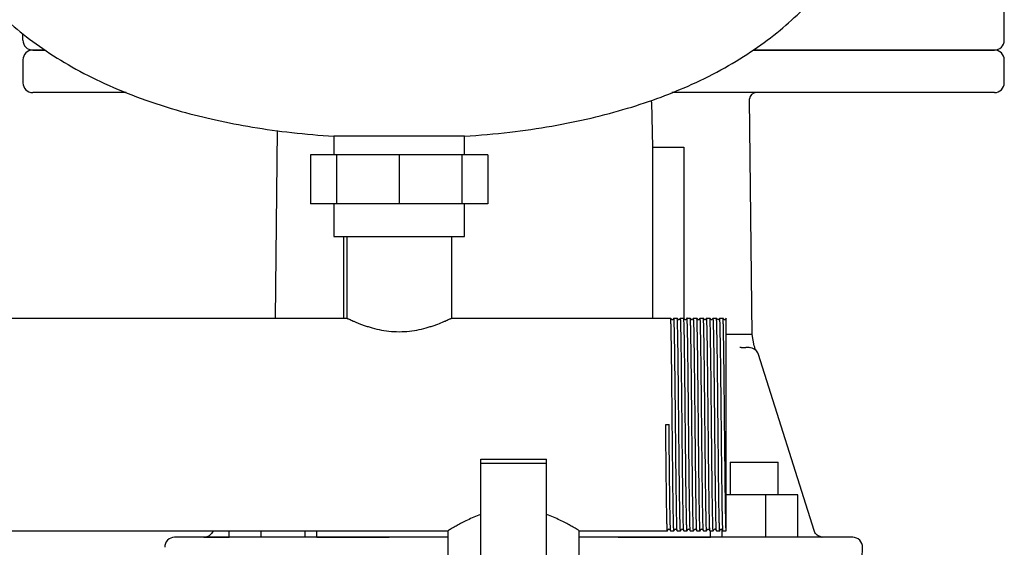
# Model space of a CAD drawing. Header units: millimetres. Extents: x 10 to 1774, y 13 to 899.
# Tile 7 of 8: x 1469 to 1770, y 327 to 488. Entities that reach past the tile are written whole.
import ezdxf

# ---------------------------------------------------------------- set-up
doc = ezdxf.new("R2010")
doc.units = ezdxf.units.MM

msp = doc.modelspace()

# ---------------------------------------------------------------- linework, layer by layer
at = {"color": 7, "linetype": 'Continuous', "lineweight": 25}
for p, q in [((1770.33, 482.05), (1770.33, 491.05)), ((1470.33, 482.05), (1470.33, 484.08)), ((1473.33, 479.05), (1476.91, 479.05)), ((1476.91, 479.05), (1473.33, 479.05)), ((1693.7, 479.05), (1767.33, 479.05)), ((1767.33, 479.05), (1693.7, 479.05)), ((1470.33, 476.05), (1470.33, 469.05)), ((1770.33, 469.05), (1770.33, 476.05)), ((1501.92, 466.05), (1473.33, 466.05)), ((1662.46, 463.14), (1662.38, 463.67)), ((1767.33, 466.05), (1668.71, 466.05)), ((1674.81, 466.05), (1674.73, 466.05)), ((1693.24, 392), (1692.48, 464.1)), ((1662.46, 463.14), (1662.75, 449.33)), ((1548.07, 454.44), (1547.47, 397.05)), ((1565.33, 452.68), (1565.33, 447.05)), ((1585.33, 452.68), (1565.33, 452.68)), ((1605.33, 452.68), (1585.33, 452.68)), ((1605.33, 447.05), (1605.33, 452.68)), ((1662.75, 449.33), (1662.75, 397.05)), ((1662.75, 449.33), (1672.31, 449.33)), ((1672.31, 449.33), (1672.31, 397.05)), ((1558.27, 447.05), (1558.27, 432.05)), ((1566.19, 447.05), (1558.27, 447.05)), ((1566.19, 447.05), (1566.19, 432.05)), ((1585.33, 447.05), (1566.19, 447.05)), ((1585.33, 447.05), (1585.33, 432.05)), ((1604.46, 447.05), (1585.33, 447.05)), ((1604.46, 447.05), (1604.46, 432.05)), ((1612.39, 447.05), (1604.46, 447.05)), ((1612.39, 447.05), (1612.39, 432.05)), ((1566.19, 432.05), (1558.27, 432.05)), ((1565.33, 432.05), (1565.33, 422.05)), ((1585.33, 432.05), (1566.19, 432.05)), ((1604.46, 432.05), (1585.33, 432.05)), ((1612.39, 432.05), (1604.46, 432.05)), ((1605.33, 422.05), (1605.33, 432.05)), ((1565.33, 422.05), (1585.33, 422.05)), ((1568.33, 422.05), (1568.33, 397.05)), ((1569.33, 422.05), (1569.33, 397.05)), ((1585.33, 422.05), (1605.33, 422.05)), ((1601.33, 422.05), (1601.33, 397.05)), ((1291.33, 397.05), (1569.33, 397.05)), ((1601.33, 397.05), (1668.32, 397.05)), ((1668.73, 396.55), (1668.67, 396.6)), ((1669.33, 397.05), (1669.32, 397.05)), ((1669.33, 397.05), (1670.32, 397.05)), ((1671.33, 397.05), (1671.32, 397.05)), ((1671.33, 397.05), (1672.32, 397.05)), ((1672.98, 396.6), (1672.92, 396.55)), ((1673.33, 397.05), (1673.32, 397.05)), ((1673.33, 397.05), (1674.32, 397.05)), ((1674.98, 396.6), (1674.92, 396.55)), ((1675.33, 397.05), (1675.32, 397.05)), ((1675.33, 397.05), (1676.32, 397.05)), ((1676.73, 396.55), (1676.67, 396.6)), ((1677.33, 397.05), (1677.32, 397.05)), ((1677.33, 397.05), (1678.32, 397.05)), ((1679.33, 397.05), (1679.32, 397.05)), ((1679.33, 397.05), (1680.32, 397.05)), ((1681.33, 397.05), (1681.32, 397.05)), ((1681.33, 397.05), (1682.32, 397.05)), ((1683.33, 397.05), (1683.32, 397.05)), ((1683.33, 397.05), (1684.32, 397.05)), ((1685.33, 397.05), (1685.32, 397.01)), ((1693.9, 388.6), (1693.23, 392.1)), ((1689.88, 388.05), (1689.44, 388.1)), ((1689.5, 388.15), (1690.03, 388.05)), ((1689.5, 388.15), (1690.02, 388.05)), ((1689.88, 388.05), (1690.02, 388.05)), ((1690.02, 388.05), (1691.26, 388.05)), ((1691.74, 388.15), (1692.3, 388.05)), ((1695.04, 386.27), (1694.99, 386.38)), ((1695.16, 385.95), (1695.04, 386.27)), ((1712.16, 332.15), (1695.16, 385.95)), ((1666.82, 364.55), (1667.83, 364.55)), ((1610.33, 353.96), (1630.33, 353.96)), ((1610.33, 352.65), (1610.33, 353.96)), ((1630.33, 352.65), (1610.33, 352.65)), ((1610.33, 273.89), (1610.33, 352.65)), ((1630.33, 352.65), (1630.33, 353.96)), ((1630.33, 273.89), (1630.33, 352.65)), ((1686.57, 353.05), (1686.57, 343.05)), ((1686.57, 353.05), (1687.5, 353.05)), ((1687.5, 353.05), (1701.17, 353.05)), ((1701.17, 343.05), (1701.17, 353.05)), ((1697.45, 343.05), (1685.33, 343.05)), ((1697.45, 330.05), (1697.45, 343.05)), ((1707.25, 343.05), (1697.45, 343.05)), ((1707.25, 330.05), (1707.25, 343.05)), ((1338.33, 332.05), (1600.33, 332.05)), ((1533.4, 330.09), (1533.4, 332.05)), ((1543.19, 330.05), (1543.19, 332.05)), ((1556.58, 330.05), (1556.58, 332.05)), ((1560.17, 330.05), (1560.16, 332.05)), ((1600.33, 318.05), (1600.33, 332.05)), ((1640.33, 332.05), (1667.32, 332.05)), ((1640.33, 318.05), (1640.33, 332.05)), ((1667.33, 332.05), (1667.32, 332.05)), ((1668.32, 332.05), (1669.32, 332.05)), ((1669.33, 332.05), (1669.32, 332.05)), ((1670.32, 332.05), (1671.32, 332.05)), ((1671.33, 332.05), (1671.32, 332.05)), ((1671.67, 332.5), (1671.73, 332.55)), ((1671.92, 332.55), (1671.98, 332.5)), ((1672.32, 332.05), (1673.32, 332.05)), ((1673.33, 332.05), (1673.32, 332.05)), ((1673.67, 332.5), (1673.73, 332.55)), ((1673.92, 332.55), (1673.98, 332.5)), ((1674.32, 332.05), (1675.32, 332.05)), ((1675.33, 332.05), (1675.32, 332.05)), ((1676.32, 332.05), (1677.32, 332.05)), ((1677.33, 332.05), (1677.32, 332.05)), ((1678.32, 332.05), (1679.32, 332.05)), ((1679.33, 332.05), (1679.32, 332.05)), ((1679.67, 332.5), (1679.73, 332.55)), ((1680.32, 332.05), (1681.32, 332.05)), ((1680.49, 330.05), (1680.48, 332.05)), ((1681.33, 332.05), (1681.32, 332.05)), ((1682.32, 332.05), (1683.32, 332.05)), ((1683.33, 332.05), (1683.32, 332.05)), ((1684.07, 330.05), (1684.07, 332.39)), ((1684.32, 332.05), (1685.32, 332.05)), ((1530.73, 330.05), (1516.67, 330.05)), ((1525.61, 330.05), (1525.81, 330.06)), ((1526.78, 330.27), (1526.83, 330.25)), ((1600.33, 330.05), (1538.06, 330.05)), ((1560.17, 330.05), (1582.27, 330.05)), ((1702.59, 330.05), (1640.33, 330.05)), ((1652.26, 330.05), (1680.49, 330.05)), ((1714.58, 330.08), (1713.68, 330.37)), ((1726.4, 304.97), (1726.98, 326.97))]:
    msp.add_line(p, q, dxfattribs=at)
at = {"color": 7, "linetype": 'Continuous', "lineweight": 25, "flags": 128}
for points in [[(1668.67, 396.6), (1668.5, 396.82), (1668.33, 397.05)], [(1669.32, 397.05), (1669.15, 396.82), (1668.98, 396.6)], [(1670.67, 396.6), (1670.5, 396.82), (1670.33, 397.05)], [(1671.32, 397.05), (1671.15, 396.82), (1670.98, 396.6)], [(1672.67, 396.6), (1672.5, 396.82), (1672.33, 397.05)], [(1673.32, 397.05), (1673.15, 396.82), (1672.98, 396.6)], [(1674.67, 396.6), (1674.5, 396.82), (1674.33, 397.05)], [(1675.32, 397.05), (1675.15, 396.82), (1674.98, 396.6)], [(1676.67, 396.6), (1676.5, 396.82), (1676.33, 397.05)], [(1677.32, 397.05), (1677.15, 396.82), (1676.98, 396.6)], [(1678.67, 396.6), (1678.5, 396.82), (1678.33, 397.05)], [(1679.32, 397.05), (1679.15, 396.82), (1678.98, 396.6)], [(1680.67, 396.6), (1680.5, 396.82), (1680.33, 397.05)], [(1681.32, 397.05), (1681.15, 396.82), (1680.98, 396.6)], [(1682.67, 396.6), (1682.5, 396.82), (1682.33, 397.05)], [(1683.32, 397.05), (1683.15, 396.82), (1682.98, 396.6)], [(1684.67, 396.6), (1684.5, 396.82), (1684.33, 397.05)], [(1685.33, 397.05), (1685.15, 396.82), (1684.98, 396.6)], [(1667.33, 332.05), (1667.5, 332.28), (1667.67, 332.5)], [(1667.98, 332.5), (1668.15, 332.28), (1668.32, 332.05)], [(1669.33, 332.05), (1669.5, 332.28), (1669.67, 332.5)], [(1669.98, 332.5), (1670.15, 332.28), (1670.32, 332.05)], [(1671.33, 332.05), (1671.5, 332.28), (1671.67, 332.5)], [(1671.98, 332.5), (1672.15, 332.28), (1672.32, 332.05)], [(1673.33, 332.05), (1673.5, 332.27), (1673.67, 332.5)], [(1673.98, 332.5), (1674.15, 332.28), (1674.32, 332.05)], [(1675.33, 332.05), (1675.5, 332.28), (1675.67, 332.5)], [(1675.98, 332.5), (1676.15, 332.28), (1676.32, 332.05)], [(1677.33, 332.05), (1677.5, 332.28), (1677.67, 332.5)], [(1677.98, 332.5), (1678.15, 332.28), (1678.32, 332.05)], [(1679.33, 332.05), (1679.5, 332.28), (1679.67, 332.5)], [(1679.98, 332.5), (1680.15, 332.28), (1680.32, 332.05)], [(1681.33, 332.05), (1681.5, 332.27), (1681.67, 332.5)], [(1681.98, 332.5), (1682.15, 332.28), (1682.32, 332.05)], [(1683.33, 332.05), (1683.5, 332.28), (1683.67, 332.5)], [(1683.98, 332.5), (1684.15, 332.28), (1684.32, 332.05)], [(1723.98, 330.05), (1723.8, 330.05), (1723.28, 330.05), (1722.4, 330.05), (1721.18, 330.05), (1719.61, 330.05), (1717.7, 330.05), (1715.44, 330.05), (1712.85, 330.05), (1709.92, 330.05)], [(1714.58, 330.08), (1714.55, 330.09), (1714.65, 330.07)]]:
    msp.add_lwpolyline(points, dxfattribs=at)
at = {"color": 7, "linetype": 'Continuous', "lineweight": 25}
for centre, radius, start, end in [((1473.33, 482.05), 3, 180, 270), ((1767.33, 482.05), 3, 270, 0), ((1473.33, 476.05), 3, 90, 180), ((1767.33, 476.05), 3, 0, 90), ((1473.33, 469.05), 3, 180, 270), ((1767.33, 469.05), 3, 270, 0), ((1694.48, 464.05), 2, 89.9655, 178.6118), ((1692.3, 385.05), 3, 17.5339, 89.9999), ((1516.67, 327.05), 3, 90.0005, 181.5), ((1723.98, 327.05), 3, 358.5, 89.9995)]:
    msp.add_arc(centre, radius, start, end, dxfattribs=at)
for points, knots in [([(1440.33, 538.65), (1440.41, 536.49), (1440.57, 532.07), (1441.89, 525.36), (1444, 518.51), (1447.05, 511.6), (1451, 504.74), (1455.89, 498.02), (1461.73, 491.49), (1468.57, 485.21), (1476.45, 479.25), (1485.4, 473.68), (1495.45, 468.57), (1506.64, 464), (1518.01, 460.37), (1529.41, 457.52), (1540.69, 455.37), (1552.74, 453.67), (1561.05, 453.02), (1565.33, 452.68)], [0, 0, 0, 0, 0.039003, 0.079969, 0.123044, 0.168399, 0.216235, 0.265872, 0.318412, 0.374173, 0.43351, 0.496816, 0.564519, 0.637073, 0.714953, 0.780208, 0.849301, 0.922481, 1, 1, 1, 1]), ([(1605.33, 452.68), (1609.93, 453.05), (1618.87, 453.76), (1631.78, 455.66), (1643.8, 458.09), (1654.95, 461.06), (1665.24, 464.5), (1675.21, 468.6), (1684.76, 473.4), (1693.76, 478.95), (1701.7, 484.9), (1708.64, 491.2), (1714.59, 497.8), (1719.57, 504.62), (1723.57, 511.54), (1726.63, 518.47), (1728.76, 525.33), (1730.08, 532.05), (1730.24, 536.49), (1730.33, 538.65)], [0, 0, 0, 0, 0.08352, 0.162003, 0.235767, 0.305124, 0.370381, 0.431839, 0.499782, 0.563307, 0.622839, 0.678776, 0.732519, 0.783228, 0.831195, 0.876667, 0.919848, 0.96091, 1, 1, 1, 1]), ([(1569.33, 397.05), (1569.33, 397.05), (1569.33, 397.05), (1569.35, 397.04), (1569.38, 397.03), (1569.42, 397.01), (1569.46, 396.99), (1569.52, 396.97), (1569.59, 396.93), (1569.74, 396.86), (1570.04, 396.72), (1570.58, 396.48), (1571.26, 396.17), (1572.07, 395.83), (1573.02, 395.44), (1574.06, 395.05), (1575.2, 394.65), (1576.85, 394.13), (1579.14, 393.54), (1582.15, 393.04), (1585.32, 392.86), (1588.49, 393.04), (1591.52, 393.54), (1593.8, 394.13), (1595.46, 394.65), (1596.98, 395.19), (1598.32, 395.72), (1599.39, 396.18), (1600.08, 396.48), (1600.61, 396.73), (1600.93, 396.87), (1601.11, 396.95), (1601.2, 397), (1601.27, 397.03), (1601.31, 397.05), (1601.32, 397.05), (1601.33, 397.05)], [0, 0, 0, 0, 0.0077194, 0.015463, 0.0232321, 0.0310276, 0.0388507, 0.0467024, 0.054584, 0.0624963, 0.0931605, 0.1251845, 0.1550285, 0.1876263, 0.2190611, 0.2502694, 0.2814617, 0.3128785, 0.3751064, 0.4376531, 0.4997471, 0.5623637, 0.6249107, 0.687396, 0.7188169, 0.7501424, 0.8125017, 0.8451655, 0.8750721, 0.9069727, 0.9375277, 0.9501674, 0.96273, 0.97522, 0.9876418, 1, 1, 1, 1]), ([(1669.32, 332.05), (1669.3, 332.05), (1669.28, 332.26), (1669.25, 332.89), (1669.24, 333.15), (1669.23, 333.6), (1669.22, 333.77), (1669.21, 334.12), (1669.21, 334.31), (1669.18, 335.32), (1669.16, 336.33), (1669.12, 338.71), (1669.09, 340.08), (1669.06, 342.35), (1669.05, 343.13), (1669.03, 344.77), (1669.02, 345.61), (1668.99, 348.23), (1668.97, 350.12), (1668.93, 354.07), (1668.91, 356.14), (1668.86, 360.33), (1668.84, 362.46), (1668.8, 366.64), (1668.78, 368.77), (1668.74, 372.96), (1668.72, 375.03), (1668.68, 378.98), (1668.66, 380.87), (1668.63, 383.49), (1668.62, 384.33), (1668.6, 385.97), (1668.59, 386.75), (1668.55, 389.02), (1668.53, 390.39), (1668.49, 392.77), (1668.47, 393.78), (1668.44, 394.79), (1668.44, 394.98), (1668.43, 395.33), (1668.42, 395.5), (1668.41, 395.95), (1668.4, 396.21), (1668.37, 396.84), (1668.35, 397.05), (1668.32, 397.05)], [0, 0, 0, 0, 0.0625, 0.0625, 0.09375, 0.09375, 0.109375, 0.109375, 0.125, 0.125, 0.1875, 0.1875, 0.25, 0.25, 0.28125, 0.28125, 0.3125, 0.3125, 0.375, 0.375, 0.4375, 0.4375, 0.5, 0.5, 0.5625, 0.5625, 0.625, 0.625, 0.6875, 0.6875, 0.71875, 0.71875, 0.75, 0.75, 0.8125, 0.8125, 0.875, 0.875, 0.890625, 0.890625, 0.90625, 0.90625, 0.9375, 0.9375, 1, 1, 1, 1]), ([(1668.98, 396.6), (1668.96, 396.58), (1668.92, 396.54), (1668.83, 396.52), (1668.76, 396.53), (1668.73, 396.55), (1668.73, 396.55)], [0, 0, 0, 0, 0.326363, 0.658335, 0.990308, 1, 1, 1, 1]), ([(1670.32, 332.05), (1670.3, 332.22), (1670.26, 332.45), (1670.2, 334.35), (1670.14, 337.35), (1670.08, 341.42), (1670.02, 346.38), (1669.95, 352.03), (1669.89, 358.17), (1669.83, 364.55), (1669.77, 370.93), (1669.7, 377.07), (1669.64, 382.72), (1669.58, 387.68), (1669.51, 391.75), (1669.45, 394.75), (1669.39, 396.69), (1669.35, 396.93), (1669.33, 397.05)], [0, 0, 0, 0, 0.058166, 0.12039, 0.183368, 0.246591, 0.308922, 0.371705, 0.434978, 0.49752, 0.560063, 0.623335, 0.686119, 0.748449, 0.811672, 0.874651, 0.936875, 1, 1, 1, 1]), ([(1671.32, 332.05), (1671.3, 332.05), (1671.28, 332.26), (1671.25, 332.89), (1671.24, 333.15), (1671.23, 333.6), (1671.22, 333.77), (1671.21, 334.12), (1671.21, 334.31), (1671.18, 335.32), (1671.16, 336.33), (1671.12, 338.71), (1671.09, 340.08), (1671.06, 342.35), (1671.05, 343.13), (1671.03, 344.77), (1671.02, 345.61), (1670.99, 348.23), (1670.97, 350.12), (1670.93, 354.07), (1670.91, 356.14), (1670.86, 360.33), (1670.84, 362.46), (1670.8, 366.64), (1670.78, 368.77), (1670.74, 372.96), (1670.72, 375.03), (1670.68, 378.98), (1670.66, 380.87), (1670.63, 383.49), (1670.62, 384.33), (1670.6, 385.97), (1670.59, 386.75), (1670.55, 389.02), (1670.53, 390.39), (1670.49, 392.77), (1670.47, 393.78), (1670.44, 394.79), (1670.44, 394.98), (1670.43, 395.33), (1670.42, 395.5), (1670.41, 395.95), (1670.4, 396.21), (1670.37, 396.84), (1670.35, 397.05), (1670.32, 397.05)], [0, 0, 0, 0, 0.0625, 0.0625, 0.09375, 0.09375, 0.109375, 0.109375, 0.125, 0.125, 0.1875, 0.1875, 0.25, 0.25, 0.28125, 0.28125, 0.3125, 0.3125, 0.375, 0.375, 0.4375, 0.4375, 0.5, 0.5, 0.5625, 0.5625, 0.625, 0.625, 0.6875, 0.6875, 0.71875, 0.71875, 0.75, 0.75, 0.8125, 0.8125, 0.875, 0.875, 0.890625, 0.890625, 0.90625, 0.90625, 0.9375, 0.9375, 1, 1, 1, 1]), ([(1670.98, 396.6), (1670.96, 396.58), (1670.92, 396.54), (1670.83, 396.52), (1670.73, 396.54), (1670.69, 396.58), (1670.67, 396.6)], [0, 0, 0, 0, 0.24788, 0.499999, 0.752119, 1, 1, 1, 1]), ([(1672.32, 332.05), (1672.3, 332.21), (1672.26, 332.45), (1672.2, 334.35), (1672.14, 337.35), (1672.08, 341.42), (1672.02, 346.38), (1671.95, 352.03), (1671.89, 358.17), (1671.83, 364.55), (1671.77, 370.93), (1671.7, 377.07), (1671.64, 382.72), (1671.58, 387.68), (1671.51, 391.75), (1671.45, 394.75), (1671.39, 396.69), (1671.35, 396.93), (1671.33, 397.05)], [0, 0, 0, 0, 0.059195, 0.121351, 0.184261, 0.247415, 0.309677, 0.372392, 0.435595, 0.498069, 0.560543, 0.623747, 0.686462, 0.748724, 0.811878, 0.874788, 0.936944, 1, 1, 1, 1]), ([(1673.32, 332.05), (1673.3, 332.05), (1673.28, 332.26), (1673.25, 332.89), (1673.24, 333.15), (1673.23, 333.6), (1673.22, 333.77), (1673.21, 334.12), (1673.21, 334.31), (1673.18, 335.32), (1673.16, 336.33), (1673.12, 338.71), (1673.09, 340.08), (1673.06, 342.35), (1673.05, 343.13), (1673.03, 344.77), (1673.02, 345.61), (1672.99, 348.23), (1672.97, 350.12), (1672.93, 354.07), (1672.91, 356.14), (1672.86, 360.33), (1672.84, 362.46), (1672.8, 366.64), (1672.78, 368.77), (1672.74, 372.96), (1672.72, 375.03), (1672.68, 378.98), (1672.66, 380.87), (1672.63, 383.49), (1672.62, 384.33), (1672.6, 385.97), (1672.59, 386.75), (1672.55, 389.02), (1672.53, 390.39), (1672.49, 392.77), (1672.47, 393.78), (1672.44, 394.79), (1672.44, 394.98), (1672.43, 395.33), (1672.42, 395.5), (1672.41, 395.95), (1672.4, 396.21), (1672.37, 396.84), (1672.35, 397.05), (1672.32, 397.05)], [0, 0, 0, 0, 0.0625, 0.0625, 0.09375, 0.09375, 0.109375, 0.109375, 0.125, 0.125, 0.1875, 0.1875, 0.25, 0.25, 0.28125, 0.28125, 0.3125, 0.3125, 0.375, 0.375, 0.4375, 0.4375, 0.5, 0.5, 0.5625, 0.5625, 0.625, 0.625, 0.6875, 0.6875, 0.71875, 0.71875, 0.75, 0.75, 0.8125, 0.8125, 0.875, 0.875, 0.890625, 0.890625, 0.90625, 0.90625, 0.9375, 0.9375, 1, 1, 1, 1]), ([(1672.92, 396.55), (1672.92, 396.55), (1672.9, 396.53), (1672.82, 396.52), (1672.73, 396.54), (1672.69, 396.58), (1672.67, 396.6)], [0, 0, 0, 0, 0.023959, 0.351126, 0.678294, 1, 1, 1, 1]), ([(1674.32, 332.05), (1674.3, 332.2), (1674.26, 332.44), (1674.2, 334.35), (1674.14, 337.35), (1674.08, 341.42), (1674.02, 346.38), (1673.95, 352.03), (1673.89, 358.17), (1673.83, 364.55), (1673.77, 370.93), (1673.7, 377.07), (1673.64, 382.72), (1673.58, 387.68), (1673.51, 391.75), (1673.45, 394.75), (1673.39, 396.69), (1673.35, 396.93), (1673.33, 397.05)], [0, 0, 0, 0, 0.059746, 0.121866, 0.184739, 0.247856, 0.310081, 0.37276, 0.435926, 0.498364, 0.560801, 0.623967, 0.686646, 0.748871, 0.811989, 0.874861, 0.936981, 1, 1, 1, 1]), ([(1675.32, 332.05), (1675.3, 332.05), (1675.28, 332.26), (1675.25, 332.89), (1675.24, 333.15), (1675.23, 333.6), (1675.22, 333.77), (1675.21, 334.12), (1675.21, 334.31), (1675.18, 335.32), (1675.16, 336.33), (1675.12, 338.71), (1675.09, 340.08), (1675.06, 342.35), (1675.05, 343.13), (1675.03, 344.77), (1675.02, 345.61), (1674.99, 348.23), (1674.97, 350.12), (1674.93, 354.07), (1674.91, 356.14), (1674.86, 360.33), (1674.84, 362.46), (1674.8, 366.64), (1674.78, 368.77), (1674.74, 372.96), (1674.72, 375.03), (1674.68, 378.98), (1674.66, 380.87), (1674.63, 383.49), (1674.62, 384.33), (1674.6, 385.97), (1674.59, 386.75), (1674.55, 389.02), (1674.53, 390.39), (1674.49, 392.77), (1674.47, 393.78), (1674.44, 394.79), (1674.44, 394.98), (1674.43, 395.33), (1674.42, 395.5), (1674.41, 395.95), (1674.4, 396.21), (1674.37, 396.84), (1674.35, 397.05), (1674.32, 397.05)], [0, 0, 0, 0, 0.0625, 0.0625, 0.09375, 0.09375, 0.109375, 0.109375, 0.125, 0.125, 0.1875, 0.1875, 0.25, 0.25, 0.28125, 0.28125, 0.3125, 0.3125, 0.375, 0.375, 0.4375, 0.4375, 0.5, 0.5, 0.5625, 0.5625, 0.625, 0.625, 0.6875, 0.6875, 0.71875, 0.71875, 0.75, 0.75, 0.8125, 0.8125, 0.875, 0.875, 0.890625, 0.890625, 0.90625, 0.90625, 0.9375, 0.9375, 1, 1, 1, 1]), ([(1674.92, 396.55), (1674.92, 396.55), (1674.9, 396.53), (1674.82, 396.52), (1674.73, 396.54), (1674.69, 396.58), (1674.67, 396.6)], [0, 0, 0, 0, 0.027443, 0.353429, 0.679416, 1, 1, 1, 1]), ([(1676.32, 332.05), (1676.3, 332.21), (1676.26, 332.45), (1676.2, 334.35), (1676.14, 337.35), (1676.08, 341.42), (1676.02, 346.38), (1675.95, 352.03), (1675.89, 358.17), (1675.83, 364.55), (1675.77, 370.93), (1675.7, 377.07), (1675.64, 382.72), (1675.58, 387.68), (1675.51, 391.75), (1675.45, 394.75), (1675.39, 396.69), (1675.35, 396.93), (1675.33, 397.05)], [0, 0, 0, 0, 0.058444, 0.120649, 0.183609, 0.246814, 0.309126, 0.371891, 0.435145, 0.497669, 0.560192, 0.623446, 0.686212, 0.748523, 0.811728, 0.874688, 0.936894, 1, 1, 1, 1]), ([(1677.32, 332.05), (1677.3, 332.05), (1677.28, 332.26), (1677.25, 332.89), (1677.24, 333.15), (1677.23, 333.6), (1677.22, 333.77), (1677.21, 334.12), (1677.21, 334.31), (1677.18, 335.32), (1677.16, 336.33), (1677.12, 338.71), (1677.09, 340.08), (1677.06, 342.35), (1677.05, 343.13), (1677.03, 344.77), (1677.02, 345.61), (1676.99, 348.23), (1676.97, 350.12), (1676.93, 354.07), (1676.91, 356.14), (1676.86, 360.33), (1676.84, 362.46), (1676.8, 366.64), (1676.78, 368.77), (1676.74, 372.96), (1676.72, 375.03), (1676.68, 378.98), (1676.66, 380.87), (1676.63, 383.49), (1676.62, 384.33), (1676.6, 385.97), (1676.59, 386.75), (1676.55, 389.02), (1676.53, 390.39), (1676.49, 392.77), (1676.47, 393.78), (1676.44, 394.79), (1676.44, 394.98), (1676.43, 395.33), (1676.42, 395.5), (1676.41, 395.95), (1676.4, 396.21), (1676.37, 396.84), (1676.35, 397.05), (1676.32, 397.05)], [0, 0, 0, 0, 0.0625, 0.0625, 0.09375, 0.09375, 0.109375, 0.109375, 0.125, 0.125, 0.1875, 0.1875, 0.25, 0.25, 0.28125, 0.28125, 0.3125, 0.3125, 0.375, 0.375, 0.4375, 0.4375, 0.5, 0.5, 0.5625, 0.5625, 0.625, 0.625, 0.6875, 0.6875, 0.71875, 0.71875, 0.75, 0.75, 0.8125, 0.8125, 0.875, 0.875, 0.890625, 0.890625, 0.90625, 0.90625, 0.9375, 0.9375, 1, 1, 1, 1]), ([(1676.98, 396.6), (1676.96, 396.58), (1676.92, 396.54), (1676.83, 396.52), (1676.76, 396.53), (1676.73, 396.55), (1676.73, 396.55)], [0, 0, 0, 0, 0.326542, 0.658549, 0.990558, 1, 1, 1, 1]), ([(1678.32, 332.05), (1678.3, 332.21), (1678.26, 332.45), (1678.2, 334.35), (1678.14, 337.35), (1678.08, 341.42), (1678.02, 346.38), (1677.95, 352.03), (1677.89, 358.17), (1677.83, 364.55), (1677.77, 370.93), (1677.7, 377.07), (1677.64, 382.72), (1677.58, 387.68), (1677.51, 391.75), (1677.45, 394.75), (1677.39, 396.69), (1677.35, 396.93), (1677.33, 397.05)], [0, 0, 0, 0, 0.05829, 0.120506, 0.183476, 0.246691, 0.309013, 0.371788, 0.435052, 0.497586, 0.560121, 0.623385, 0.68616, 0.748482, 0.811697, 0.874667, 0.936883, 1, 1, 1, 1]), ([(1679.32, 332.05), (1679.3, 332.05), (1679.28, 332.26), (1679.25, 332.89), (1679.24, 333.15), (1679.23, 333.6), (1679.22, 333.77), (1679.21, 334.12), (1679.21, 334.31), (1679.18, 335.32), (1679.16, 336.33), (1679.12, 338.71), (1679.09, 340.08), (1679.06, 342.35), (1679.05, 343.13), (1679.03, 344.77), (1679.02, 345.61), (1678.99, 348.23), (1678.97, 350.12), (1678.93, 354.07), (1678.91, 356.14), (1678.86, 360.33), (1678.84, 362.46), (1678.8, 366.64), (1678.78, 368.77), (1678.74, 372.96), (1678.72, 375.03), (1678.68, 378.98), (1678.66, 380.87), (1678.63, 383.49), (1678.62, 384.33), (1678.6, 385.97), (1678.59, 386.75), (1678.55, 389.02), (1678.53, 390.39), (1678.49, 392.77), (1678.47, 393.78), (1678.44, 394.79), (1678.44, 394.98), (1678.43, 395.33), (1678.42, 395.5), (1678.41, 395.95), (1678.4, 396.21), (1678.37, 396.84), (1678.35, 397.05), (1678.32, 397.05)], [0, 0, 0, 0, 0.0625, 0.0625, 0.09375, 0.09375, 0.109375, 0.109375, 0.125, 0.125, 0.1875, 0.1875, 0.25, 0.25, 0.28125, 0.28125, 0.3125, 0.3125, 0.375, 0.375, 0.4375, 0.4375, 0.5, 0.5, 0.5625, 0.5625, 0.625, 0.625, 0.6875, 0.6875, 0.71875, 0.71875, 0.75, 0.75, 0.8125, 0.8125, 0.875, 0.875, 0.890625, 0.890625, 0.90625, 0.90625, 0.9375, 0.9375, 1, 1, 1, 1]), ([(1678.98, 396.6), (1678.96, 396.58), (1678.92, 396.54), (1678.83, 396.52), (1678.73, 396.54), (1678.69, 396.58), (1678.67, 396.6)], [0, 0, 0, 0, 0.24794, 0.499998, 0.752057, 1, 1, 1, 1]), ([(1680.32, 332.05), (1680.3, 332.2), (1680.26, 332.44), (1680.2, 334.35), (1680.14, 337.35), (1680.08, 341.42), (1680.02, 346.38), (1679.95, 352.03), (1679.89, 358.17), (1679.83, 364.55), (1679.77, 370.93), (1679.7, 377.07), (1679.64, 382.72), (1679.58, 387.68), (1679.51, 391.75), (1679.45, 394.75), (1679.39, 396.69), (1679.35, 396.93), (1679.33, 397.05)], [0, 0, 0, 0, 0.059405, 0.121547, 0.184443, 0.247583, 0.309831, 0.372532, 0.435722, 0.498182, 0.560642, 0.623831, 0.686532, 0.74878, 0.81192, 0.874816, 0.936958, 1, 1, 1, 1]), ([(1681.32, 332.05), (1681.3, 332.05), (1681.28, 332.26), (1681.25, 332.89), (1681.24, 333.15), (1681.23, 333.6), (1681.22, 333.77), (1681.21, 334.12), (1681.21, 334.31), (1681.18, 335.32), (1681.16, 336.33), (1681.12, 338.71), (1681.09, 340.08), (1681.06, 342.35), (1681.05, 343.13), (1681.03, 344.77), (1681.02, 345.61), (1680.99, 348.23), (1680.97, 350.12), (1680.93, 354.07), (1680.91, 356.14), (1680.86, 360.33), (1680.84, 362.46), (1680.8, 366.64), (1680.78, 368.77), (1680.74, 372.96), (1680.72, 375.03), (1680.68, 378.98), (1680.66, 380.87), (1680.63, 383.49), (1680.62, 384.33), (1680.6, 385.97), (1680.59, 386.75), (1680.55, 389.02), (1680.53, 390.39), (1680.49, 392.77), (1680.47, 393.78), (1680.44, 394.79), (1680.44, 394.98), (1680.43, 395.33), (1680.42, 395.5), (1680.41, 395.95), (1680.4, 396.21), (1680.37, 396.84), (1680.35, 397.05), (1680.32, 397.05)], [0, 0, 0, 0, 0.0625, 0.0625, 0.09375, 0.09375, 0.109375, 0.109375, 0.125, 0.125, 0.1875, 0.1875, 0.25, 0.25, 0.28125, 0.28125, 0.3125, 0.3125, 0.375, 0.375, 0.4375, 0.4375, 0.5, 0.5, 0.5625, 0.5625, 0.625, 0.625, 0.6875, 0.6875, 0.71875, 0.71875, 0.75, 0.75, 0.8125, 0.8125, 0.875, 0.875, 0.890625, 0.890625, 0.90625, 0.90625, 0.9375, 0.9375, 1, 1, 1, 1]), ([(1680.98, 396.6), (1680.93, 396.56), (1680.83, 396.49), (1680.72, 396.56), (1680.67, 396.6)], [0, 0, 0, 0, 0.499997, 1, 1, 1, 1]), ([(1682.32, 332.05), (1682.3, 332.2), (1682.26, 332.44), (1682.2, 334.35), (1682.14, 337.35), (1682.08, 341.42), (1682.02, 346.38), (1681.95, 352.03), (1681.89, 358.17), (1681.83, 364.55), (1681.77, 370.93), (1681.7, 377.07), (1681.64, 382.72), (1681.58, 387.68), (1681.51, 391.75), (1681.45, 394.75), (1681.39, 396.69), (1681.35, 396.93), (1681.33, 397.05)], [0, 0, 0, 0, 0.0596309, 0.1217582, 0.1846386, 0.2477635, 0.3099968, 0.372683, 0.435857, 0.498302, 0.5607471, 0.6239211, 0.6866073, 0.7488406, 0.8119655, 0.8748459, 0.9369731, 1, 1, 1, 1]), ([(1683.32, 332.05), (1683.3, 332.05), (1683.28, 332.26), (1683.25, 332.89), (1683.24, 333.15), (1683.23, 333.6), (1683.22, 333.77), (1683.21, 334.12), (1683.21, 334.31), (1683.18, 335.32), (1683.16, 336.33), (1683.12, 338.71), (1683.09, 340.08), (1683.06, 342.35), (1683.05, 343.13), (1683.03, 344.77), (1683.02, 345.61), (1682.99, 348.23), (1682.97, 350.12), (1682.93, 354.07), (1682.91, 356.14), (1682.86, 360.33), (1682.84, 362.46), (1682.8, 366.64), (1682.78, 368.77), (1682.74, 372.96), (1682.72, 375.03), (1682.68, 378.98), (1682.66, 380.87), (1682.63, 383.49), (1682.62, 384.33), (1682.6, 385.97), (1682.59, 386.75), (1682.55, 389.02), (1682.53, 390.39), (1682.49, 392.77), (1682.47, 393.78), (1682.44, 394.79), (1682.44, 394.98), (1682.43, 395.33), (1682.42, 395.5), (1682.41, 395.95), (1682.4, 396.21), (1682.37, 396.84), (1682.35, 397.05), (1682.32, 397.05)], [0, 0, 0, 0, 0.0625, 0.0625, 0.09375, 0.09375, 0.109375, 0.109375, 0.125, 0.125, 0.1875, 0.1875, 0.25, 0.25, 0.28125, 0.28125, 0.3125, 0.3125, 0.375, 0.375, 0.4375, 0.4375, 0.5, 0.5, 0.5625, 0.5625, 0.625, 0.625, 0.6875, 0.6875, 0.71875, 0.71875, 0.75, 0.75, 0.8125, 0.8125, 0.875, 0.875, 0.890625, 0.890625, 0.90625, 0.90625, 0.9375, 0.9375, 1, 1, 1, 1]), ([(1682.98, 396.6), (1682.93, 396.56), (1682.83, 396.49), (1682.72, 396.56), (1682.67, 396.6)], [0, 0, 0, 0, 0.499997, 1, 1, 1, 1]), ([(1684.32, 332.05), (1684.3, 332.21), (1684.26, 332.45), (1684.2, 334.35), (1684.14, 337.35), (1684.08, 341.42), (1684.02, 346.38), (1683.95, 352.03), (1683.89, 358.17), (1683.83, 364.55), (1683.77, 370.93), (1683.7, 377.07), (1683.64, 382.72), (1683.58, 387.68), (1683.51, 391.75), (1683.45, 394.75), (1683.39, 396.69), (1683.35, 396.93), (1683.33, 397.05)], [0, 0, 0, 0, 0.058254, 0.120473, 0.183445, 0.246662, 0.308987, 0.371765, 0.435031, 0.497568, 0.560104, 0.623371, 0.686149, 0.748473, 0.81169, 0.874663, 0.936881, 1, 1, 1, 1]), ([(1685.32, 332.05), (1685.3, 332.05), (1685.28, 332.26), (1685.25, 332.89), (1685.24, 333.15), (1685.23, 333.6), (1685.22, 333.77), (1685.21, 334.12), (1685.21, 334.31), (1685.18, 335.32), (1685.16, 336.33), (1685.12, 338.71), (1685.09, 340.08), (1685.06, 342.35), (1685.05, 343.13), (1685.03, 344.77), (1685.02, 345.61), (1684.99, 348.23), (1684.97, 350.12), (1684.93, 354.07), (1684.91, 356.14), (1684.86, 360.33), (1684.84, 362.46), (1684.8, 366.64), (1684.78, 368.77), (1684.74, 372.96), (1684.72, 375.03), (1684.68, 378.98), (1684.66, 380.87), (1684.63, 383.49), (1684.62, 384.33), (1684.6, 385.97), (1684.59, 386.75), (1684.55, 389.02), (1684.53, 390.39), (1684.49, 392.77), (1684.47, 393.78), (1684.44, 394.79), (1684.44, 394.98), (1684.43, 395.33), (1684.42, 395.5), (1684.41, 395.95), (1684.4, 396.21), (1684.37, 396.84), (1684.35, 397.05), (1684.32, 397.05)], [0, 0, 0, 0, 0.0625, 0.0625, 0.09375, 0.09375, 0.109375, 0.109375, 0.125, 0.125, 0.1875, 0.1875, 0.25, 0.25, 0.28125, 0.28125, 0.3125, 0.3125, 0.375, 0.375, 0.4375, 0.4375, 0.5, 0.5, 0.5625, 0.5625, 0.625, 0.625, 0.6875, 0.6875, 0.71875, 0.71875, 0.75, 0.75, 0.8125, 0.8125, 0.875, 0.875, 0.890625, 0.890625, 0.90625, 0.90625, 0.9375, 0.9375, 1, 1, 1, 1]), ([(1684.98, 396.6), (1684.93, 396.56), (1684.83, 396.49), (1684.72, 396.56), (1684.67, 396.6)], [0, 0, 0, 0, 0.499997, 1, 1, 1, 1]), ([(1685.33, 379.82), (1685.33, 379.97), (1685.33, 380.31), (1685.33, 380.84), (1685.33, 381.44), (1685.33, 382.09), (1685.33, 382.79), (1685.33, 383.82), (1685.33, 385.22), (1685.33, 387.41), (1685.33, 389.93), (1685.33, 391.96), (1685.33, 393.39), (1685.33, 394.34), (1685.33, 395.18), (1685.33, 395.66), (1685.33, 395.93), (1685.33, 396.05), (1685.33, 396.18), (1685.33, 396.32), (1685.33, 396.46), (1685.33, 396.61), (1685.33, 396.74), (1685.33, 396.86), (1685.33, 396.96), (1685.33, 397.03), (1685.33, 397.04), (1685.33, 397.05)], [0, 0, 0, 0, 0.015259, 0.032777, 0.052539, 0.074525, 0.098711, 0.125069, 0.182443, 0.25009, 0.375855, 0.500001, 0.553813, 0.624963, 0.686932, 0.749879, 0.76118, 0.774737, 0.790561, 0.808665, 0.829061, 0.851761, 0.876773, 0.904103, 0.933755, 0.965724, 1, 1, 1, 1]), ([(1694.66, 386.91), (1694.48, 387.16), (1694.13, 387.68), (1693.97, 388.3), (1693.9, 388.6)], [0, 0, 0, 0, 0.504715, 1, 1, 1, 1]), ([(1692.3, 388.05), (1692.28, 388.05), (1692.16, 388.05), (1691.78, 388.05), (1691.52, 388.05), (1691.26, 388.05)], [0, 0, 0, 0, 0.5, 0.5, 1, 1, 1, 1]), ([(1685.33, 349.28), (1685.33, 349.45), (1685.33, 349.81), (1685.33, 350.37), (1685.33, 351), (1685.33, 351.68), (1685.33, 352.42), (1685.33, 353.22), (1685.33, 354.08), (1685.33, 355), (1685.33, 355.99), (1685.33, 357.04), (1685.33, 358.15), (1685.33, 359.32), (1685.33, 360.55), (1685.33, 361.84), (1685.33, 363.18), (1685.33, 364.82), (1685.33, 366.71), (1685.33, 368.78), (1685.33, 370.7), (1685.33, 372.46), (1685.33, 374.07), (1685.33, 375.52), (1685.33, 376.81), (1685.33, 377.95), (1685.33, 378.93), (1685.33, 379.54), (1685.33, 379.82)], [0, 0, 0, 0, 0.018062, 0.03791, 0.059548, 0.082978, 0.108198, 0.135208, 0.164, 0.194565, 0.22689, 0.260954, 0.296734, 0.334198, 0.373307, 0.414017, 0.456273, 0.500013, 0.569283, 0.634659, 0.695917, 0.752886, 0.80544, 0.853492, 0.896991, 0.93591, 0.970244, 1, 1, 1, 1]), ([(1667.32, 332.05), (1667.3, 332.05), (1667.28, 332.26), (1667.25, 332.89), (1667.24, 333.15), (1667.23, 333.6), (1667.22, 333.77), (1667.21, 334.12), (1667.21, 334.31), (1667.18, 335.32), (1667.16, 336.33), (1667.12, 338.71), (1667.09, 340.08), (1667.06, 342.35), (1667.05, 343.13), (1667.03, 344.77), (1667.02, 345.61), (1666.99, 348.23), (1666.97, 350.12), (1666.93, 354.07), (1666.91, 356.14), (1666.86, 360.33), (1666.84, 362.46), (1666.82, 364.55)], [0, 0, 0, 0, 0.125, 0.125, 0.1875, 0.1875, 0.21875, 0.21875, 0.25, 0.25, 0.375, 0.375, 0.5, 0.5, 0.5625, 0.5625, 0.625, 0.625, 0.75, 0.75, 0.875, 0.875, 1, 1, 1, 1]), ([(1668.32, 332.05), (1668.31, 332.18), (1668.27, 332.37), (1668.22, 333.9), (1668.16, 336.32), (1668.1, 339.65), (1668.05, 343.71), (1667.99, 348.36), (1667.94, 353.48), (1667.88, 358.94), (1667.85, 362.69), (1667.83, 364.55)], [0, 0, 0, 0, 0.104835, 0.216849, 0.32968, 0.443519, 0.5566, 0.666468, 0.777896, 0.889629, 1, 1, 1, 1]), ([(1685.33, 332.05), (1685.33, 332.05), (1685.33, 332.06), (1685.33, 332.08), (1685.33, 332.11), (1685.33, 332.14), (1685.33, 332.19), (1685.33, 332.24), (1685.33, 332.29), (1685.33, 332.36), (1685.33, 332.42), (1685.33, 332.49), (1685.33, 332.57), (1685.33, 332.64), (1685.33, 332.72), (1685.33, 332.8), (1685.33, 332.88), (1685.33, 332.96), (1685.33, 333.04), (1685.33, 333.12), (1685.33, 333.2), (1685.33, 333.45), (1685.33, 333.92), (1685.33, 334.65), (1685.33, 335.58), (1685.33, 336.63), (1685.33, 337.92), (1685.33, 339.13), (1685.33, 340.54), (1685.33, 342.08), (1685.33, 343.86), (1685.33, 345.3), (1685.33, 346.46), (1685.33, 347.37), (1685.33, 348.31), (1685.33, 348.96), (1685.33, 349.28)], [0, 0, 0, 0, 0.016633, 0.032836, 0.048607, 0.063944, 0.078845, 0.093311, 0.107339, 0.120931, 0.134086, 0.146803, 0.159084, 0.170929, 0.182339, 0.193313, 0.203854, 0.213963, 0.223639, 0.232886, 0.241703, 0.250092, 0.312215, 0.374941, 0.421565, 0.499954, 0.56277, 0.624987, 0.671548, 0.749987, 0.815435, 0.875009, 0.905707, 0.936781, 0.968217, 1, 1, 1, 1]), ([(1610.33, 337.05), (1610.31, 337.04), (1609.54, 336.79), (1608.14, 336.19), (1606.18, 335.31), (1604.46, 334.43), (1603.02, 333.64), (1601.94, 333.02), (1601.2, 332.58), (1600.52, 332.17), (1600.4, 332.1), (1600.33, 332.05)], [0, 0, 0, 0, 0.00236, 0.124838, 0.253742, 0.378774, 0.505571, 0.626876, 0.721525, 0.8123, 1, 1, 1, 1]), ([(1640.33, 332.05), (1640.31, 332.06), (1640.27, 332.09), (1639.96, 332.28), (1639.46, 332.58), (1638.71, 333.02), (1637.64, 333.64), (1636.19, 334.43), (1634.49, 335.3), (1632.54, 336.18), (1631.14, 336.78), (1630.34, 337.04), (1630.33, 337.05)], [0, 0, 0, 0, 0.0924088, 0.1860741, 0.2776485, 0.373155, 0.4944475, 0.620779, 0.7465684, 0.8715418, 0.9973312, 1, 1, 1, 1]), ([(1528.44, 332.05), (1528.37, 331.87), (1528.21, 331.47), (1527.79, 330.93), (1527.22, 330.46), (1526.76, 330.28), (1526.53, 330.19)], [0, 0, 0, 0, 0.205746, 0.468904, 0.735008, 1, 1, 1, 1]), ([(1667.67, 332.5), (1667.69, 332.52), (1667.73, 332.56), (1667.83, 332.58), (1667.92, 332.56), (1667.96, 332.52), (1667.98, 332.5)], [0, 0, 0, 0, 0.247868, 0.5, 0.752132, 1, 1, 1, 1]), ([(1669.67, 332.5), (1669.69, 332.52), (1669.73, 332.56), (1669.83, 332.58), (1669.92, 332.56), (1669.96, 332.52), (1669.98, 332.5)], [0, 0, 0, 0, 0.247875, 0.500001, 0.752126, 1, 1, 1, 1]), ([(1671.73, 332.55), (1671.73, 332.55), (1671.75, 332.57), (1671.83, 332.58), (1671.9, 332.57), (1671.92, 332.55), (1671.92, 332.55)], [0, 0, 0, 0, 0.0387327, 0.4923694, 0.9460053, 1, 1, 1, 1]), ([(1673.73, 332.55), (1673.73, 332.55), (1673.75, 332.57), (1673.83, 332.58), (1673.9, 332.57), (1673.92, 332.55), (1673.92, 332.55)], [0, 0, 0, 0, 0.043114, 0.507235, 0.971354, 1, 1, 1, 1]), ([(1675.67, 332.5), (1675.69, 332.52), (1675.73, 332.56), (1675.83, 332.58), (1675.92, 332.56), (1675.96, 332.52), (1675.98, 332.5)], [0, 0, 0, 0, 0.247919, 0.500002, 0.752083, 1, 1, 1, 1]), ([(1677.67, 332.5), (1677.69, 332.52), (1677.73, 332.56), (1677.83, 332.58), (1677.92, 332.56), (1677.96, 332.52), (1677.98, 332.5)], [0, 0, 0, 0, 0.247935, 0.500002, 0.752068, 1, 1, 1, 1]), ([(1679.73, 332.55), (1679.73, 332.55), (1679.75, 332.57), (1679.83, 332.58), (1679.92, 332.56), (1679.96, 332.52), (1679.98, 332.5)], [0, 0, 0, 0, 0.03367, 0.357539, 0.681406, 1, 1, 1, 1]), ([(1681.67, 332.5), (1681.72, 332.54), (1681.83, 332.61), (1681.93, 332.54), (1681.98, 332.5)], [0, 0, 0, 0, 0.500003, 1, 1, 1, 1]), ([(1683.67, 332.5), (1683.72, 332.54), (1683.83, 332.61), (1683.93, 332.54), (1683.98, 332.5)], [0, 0, 0, 0, 0.500003, 1, 1, 1, 1]), ([(1714.13, 330.19), (1713.9, 330.28), (1713.44, 330.45), (1712.87, 330.92), (1712.42, 331.49), (1712.25, 331.93), (1712.16, 332.15)], [0, 0, 0, 0, 0.253379, 0.509421, 0.760547, 1, 1, 1, 1]), ([(1525.81, 330.06), (1525.91, 330.07), (1526.17, 330.08), (1526.55, 330.15), (1526.83, 330.25)], [0, 0, 0, 0, 0.3834274, 1, 1, 1, 1]), ([(1526.28, 330.12), (1526.45, 330.12), (1526.78, 330.11), (1528.7, 330.1), (1530.95, 330.09), (1532.83, 330.09), (1533.4, 330.09)], [0, 0, 0, 0, 0.289804, 0.580309, 0.872319, 1, 1, 1, 1]), ([(1538.06, 330.05), (1537.21, 330.05), (1536.41, 330.05), (1534.89, 330.05), (1534.19, 330.05), (1532.93, 330.05), (1532.37, 330.05), (1531.42, 330.05), (1531.03, 330.05), (1530.73, 330.05)], [0, 0, 0, 0, 0.25, 0.25, 0.5, 0.5, 0.75, 0.75, 1, 1, 1, 1]), ([(1709.92, 330.05), (1709.62, 330.05), (1709.23, 330.05), (1708.27, 330.05), (1707.71, 330.05), (1706.45, 330.05), (1705.74, 330.05), (1704.24, 330.05), (1703.44, 330.05), (1702.59, 330.05)], [0, 0, 0, 0, 0.25, 0.25, 0.5, 0.5, 0.75, 0.75, 1, 1, 1, 1])]:
    msp.add_open_spline(points, degree=3, knots=knots, dxfattribs=at)
for points in [[(1690.32, 392.05), (1689, 392.05), (1687.25, 392.05), (1685.09, 392.05)], [(1691.38, 392.05), (1691.06, 392.05), (1690.71, 392.05), (1690.32, 392.05)], [(1692.28, 392.05), (1692.02, 392.05), (1691.72, 392.05), (1691.38, 392.05)], [(1692.68, 392.05), (1692.56, 392.05), (1692.43, 392.05), (1692.28, 392.05)], [(1693.24, 392), (1693.24, 392.05), (1693.05, 392.05), (1692.68, 392.05)], [(1692.3, 388.05), (1692.3, 388.05), (1692.3, 388.05), (1692.3, 388.05)], [(1685.33, 332.05), (1685.33, 332.05), (1685.32, 332.05), (1685.32, 332.05)], [(1715, 330.05), (1714.71, 330.05), (1714.4, 330.09), (1714.13, 330.19)]]:
    msp.add_open_spline(points, degree=3, dxfattribs=at)

doc.saveas('drawing.dxf')
